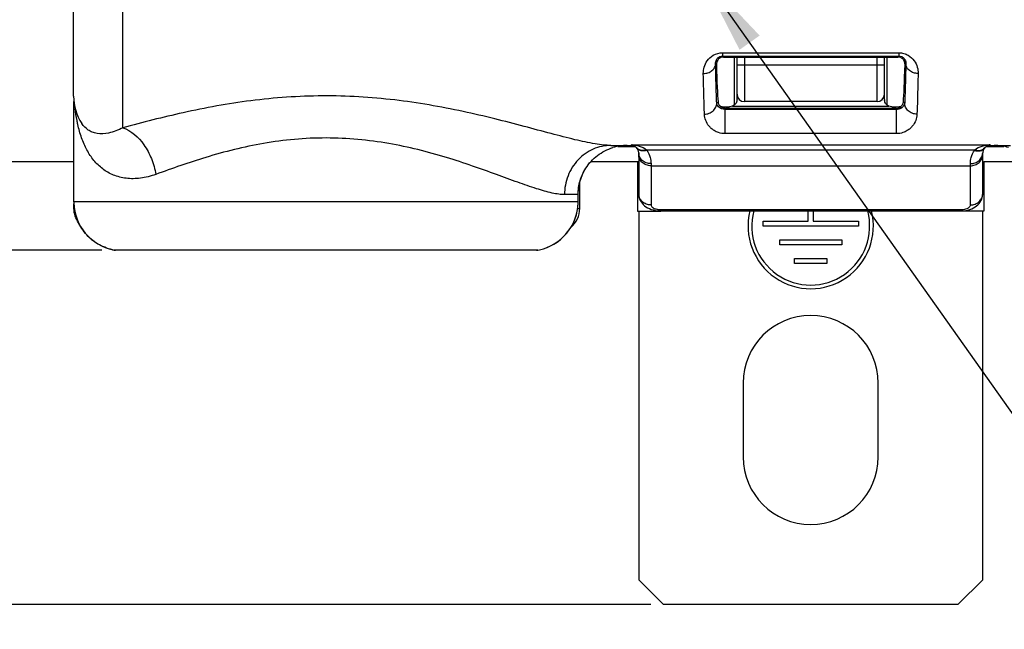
# Model space of a CAD drawing. Header units: millimetres. Extents: x 0 to 594, y 0 to 420.
# Tile 3 of 120: x 93 to 133, y 40 to 64. Entities that reach past the tile are written whole.
import ezdxf

# ---------------------------------------------------------------- set-up
doc = ezdxf.new("R2010")
doc.units = ezdxf.units.MM
doc.header["$LTSCALE"] = 32.67
doc.layers.get('0').update_dxf_attribs({"linetype": 'CONTINUOUS'})
doc.layers.add('3_ALL_AXES', color=7, linetype='CONTINUOUS')
doc.styles.get("Standard").update_dxf_attribs({"font": 'txt', "width": 0.85})
doc.styles.add('TEXTSTYLE_5', font='gdt', dxfattribs={"width": 0.85})
doc.dimstyles.new('DIMSTYLE_1', dxfattribs={"dimtxt": 3.5, "dimasz": 3.5, "dimexe": 1, "dimexo": 0.5, "dimtad": 1, "dimdec": 4, "dimdsep": 46, "dimtxsty": 'STANDARD', "dimblk": '_FILLED', "dimblk1": '_FILLED', "dimblk2": '_FILLED', "dimcen": 0.09, "dimadec": 4, "dimazin": 2, "dimtp": 0.05, "dimtm": 0.05, "dimtfac": 1, "dimtdec": 4, "dimtofl": 0, "dimtmove": 0, "dimatfit": 1, "dimldrblk": '_FILLED', "dimfxl": 1, "dimtolj": 1, "dimarcsym": 0})
doc.dimstyles.new('DIMSTYLE_2', dxfattribs={"dimtxt": 3.5, "dimasz": 3.5, "dimexe": 1, "dimexo": 0.5, "dimgap": 0.875, "dimtad": 1, "dimdec": 1, "dimdsep": 46, "dimtxsty": 'STANDARD', "dimblk": '_FILLED', "dimblk1": '_FILLED', "dimblk2": '_FILLED', "dimcen": 0.09, "dimadec": 4, "dimazin": 2, "dimtp": 0.1, "dimtm": 0.1, "dimtfac": 1, "dimtdec": 1, "dimtofl": 0, "dimtmove": 0, "dimatfit": 3, "dimldrblk": '_FILLED', "dimfxl": 1, "dimtolj": 1, "dimarcsym": 0})
doc.dimstyles.new('DIMSTYLE_3', dxfattribs={"dimtxt": 3.5, "dimasz": 3.5, "dimexe": 1, "dimexo": 0.5, "dimgap": 0.875, "dimtad": 1, "dimdec": 1, "dimdsep": 46, "dimtxsty": 'STANDARD', "dimblk": '_FILLED', "dimblk1": '_FILLED', "dimblk2": '_FILLED', "dimcen": 0.09, "dimadec": 4, "dimazin": 2, "dimtp": 0.2, "dimtm": 0.2, "dimtfac": 1, "dimtdec": 1, "dimtofl": 0, "dimtmove": 0, "dimatfit": 3, "dimldrblk": '_FILLED', "dimfxl": 1, "dimtolj": 1, "dimarcsym": 0})

# ---------------------------------------------------------------- blocks, each defined once
blk = doc.blocks.new('_FILLED')
at = {"color": 0, "linetype": 'BYBLOCK'}
blk.add_solid([(0, 0), (-1, 0.143), (-1, -0.143)], dxfattribs=at)
blk = doc.blocks.new('*D0')
at = {"color": 2, "linetype": 'CONTINUOUS'}
blk.add_line((120.718, 66.297), (154.698, 18.321), dxfattribs=at)
at = {"color": 2, "linetype": 'CONTINUOUS', "xscale": 3.5, "yscale": 3.5, "zscale": 3.5, "rotation": 125.3092923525}
blk.add_blockref('_FILLED', (120.718, 66.297), dxfattribs=at)
at = {"color": 2, "linetype": 'CONTINUOUS', "insert": (151.525, 30.371), "char_height": 3.5, "width": 17.5, "attachment_point": 1, "rotation": 305.3093, "line_spacing_factor": 0.9, "style": 'TEXTSTYLE_5'}
blk.add_mtext('{\\fgdt;n}\\ftxt;5.5', dxfattribs=at)
blk = doc.blocks.new('*D1')
at = {"color": 2, "linetype": 'CONTINUOUS'}
for p, q in [((52.071, 73.061), (52.071, 78.061)), ((52.071, 78.061), (52.071, 64.032)), ((104.728, 73.061), (51.071, 73.061)), ((52.071, 50.004), (52.071, 64.032)), ((96.379, 55.004), (51.071, 55.004)), ((52.071, 55.004), (52.071, 50.004))]:
    blk.add_line(p, q, dxfattribs=at)
at = {"color": 2, "linetype": 'CONTINUOUS', "xscale": 3.5, "yscale": 3.5, "zscale": 3.5}
for p, rotation in [((52.071, 73.061), 270), ((52.071, 55.004), 90)]:
    blk.add_blockref('_FILLED', p, dxfattribs=dict(at, rotation=rotation))
at = {"color": 2, "linetype": 'CONTINUOUS', "insert": (47.696, 64.032), "char_height": 3.5, "width": 13.125, "attachment_point": 2, "rotation": 90, "line_spacing_factor": 0.9}
blk.add_mtext('18.1', dxfattribs=at)
blk = doc.blocks.new('*D2')
at = {"color": 2, "linetype": 'CONTINUOUS'}
for p, q in [((107.778, 177.341), (33.349, 177.341)), ((34.349, 177.341), (34.349, 108.966)), ((34.349, 40.591), (34.349, 108.966)), ((118.728, 40.591), (33.349, 40.591))]:
    blk.add_line(p, q, dxfattribs=at)
at = {"color": 2, "linetype": 'CONTINUOUS', "xscale": 3.5, "yscale": 3.5, "zscale": 3.5}
for p, rotation in [((34.349, 177.341), 90), ((34.349, 40.591), 270)]:
    blk.add_blockref('_FILLED', p, dxfattribs=dict(at, rotation=rotation))
at = {"color": 2, "linetype": 'CONTINUOUS', "insert": (29.974, 108.966), "char_height": 3.5, "width": 18, "attachment_point": 2, "rotation": 90, "line_spacing_factor": 0.9}
blk.add_mtext('136.8', dxfattribs=at)

msp = doc.modelspace()

# ---------------------------------------------------------------- linework, layer by layer
at = {"color": 9, "linetype": 'CONTINUOUS'}
for p, q in [((97.22851, 59.98043), (97.22841, 83.26521)), ((121.64087, 63.03278), (128.81595, 63.03278)), ((121.64087, 63.03278), (121.64087, 62.89814)), ((128.81595, 63.03278), (128.81595, 62.89814)), ((121.35767, 62.58143), (121.3895, 62.5496)), ((121.35842, 62.54842), (121.35767, 62.58143)), ((121.64087, 62.89814), (128.81595, 62.89814)), ((121.64087, 62.89814), (121.68095, 62.85805)), ((122.1284, 60.91134), (122.12841, 62.85805)), ((122.22841, 62.54135), (128.22841, 62.54135)), ((122.52841, 62.85805), (122.52841, 61.04135)), ((127.92841, 61.04135), (127.92841, 62.85805)), ((128.32842, 62.85805), (128.32842, 60.91134)), ((128.81595, 62.89814), (128.77587, 62.85805)), ((129.09915, 62.58143), (129.06733, 62.5496)), ((129.09915, 62.58143), (129.09841, 62.54842)), ((95.24187, 56.97062), (95.24187, 61.04191)), ((121.40373, 60.98591), (121.45623, 61.03842)), ((129.05309, 60.98591), (129.00059, 61.03842)), ((121.74064, 60.72291), (121.7765, 60.75893)), ((128.71619, 60.72291), (121.74064, 60.72291)), ((121.74064, 59.74011), (121.74064, 60.72291)), ((128.68017, 60.75893), (121.7765, 60.75893)), ((121.77665, 60.83409), (121.77665, 60.75893)), ((122.04833, 60.85891), (128.4085, 60.85891)), ((128.68017, 60.83409), (128.68017, 60.75893)), ((128.71619, 60.72291), (128.68017, 60.75893)), ((128.71619, 59.74011), (128.71619, 60.72291)), ((128.71619, 59.74011), (121.74064, 59.74011)), ((117.92841, 59.2872), (132.52841, 59.2872)), ((117.92841, 59.26064), (117.92841, 59.2872)), ((118.54829, 59.08158), (131.90852, 59.08156)), ((132.52841, 59.2872), (132.52841, 59.26064)), ((118.72841, 58.51964), (118.72841, 56.84202)), ((131.72841, 56.84202), (131.72841, 58.51964)), ((118.72841, 58.43273), (131.72841, 58.43273)), ((115.76376, 56.97062), (95.24121, 56.97062)), ((115.7639, 57.26064), (115.20737, 57.26064)), ((95.24419, 56.69468), (95.26202, 56.69468)), ((115.74316, 56.69468), (115.82841, 56.69468)), ((119.12841, 56.64759), (131.32841, 56.64759)), ((119.12841, 56.64759), (119.12841, 56.59728)), ((131.32841, 56.64759), (131.32842, 56.59728)), ((96.87851, 55.00415), (96.87837, 55.00414)), ((114.12785, 55.00415), (96.87851, 55.00415))]:
    msp.add_line(p, q, dxfattribs=at)
at = {"color": 7, "linetype": 'CONTINUOUS'}
for p, q in [((95.22841, 61.26056), (95.22841, 81.26521)), ((121.68095, 62.85805), (128.77587, 62.85805)), ((122.22841, 61.13556), (122.22841, 62.85805)), ((128.22841, 61.13556), (128.22841, 62.85805)), ((95.24121, 56.97062), (95.24121, 61.04689)), ((127.92841, 61.04135), (122.52841, 61.04135)), ((121.77665, 60.83409), (121.92841, 60.83409)), ((128.52841, 60.83409), (128.68017, 60.83409)), ((95.56358, 60.15234), (95.56177, 60.15506)), ((117.09816, 59.26064), (117.92841, 59.26064)), ((117.37466, 59.22093), (118.07749, 59.22093)), ((118.22841, 58.96064), (118.22841, 57.29171)), ((132.22841, 57.29171), (132.22841, 58.96064)), ((132.37934, 59.22093), (133.08216, 59.22093)), ((132.52841, 59.26064), (133.35866, 59.26064)), ((115.82841, 56.69468), (115.82841, 57.76204)), ((115.7639, 56.97062), (115.7639, 57.26064)), ((95.24419, 56.69468), (95.24419, 56.88648)), ((119.12841, 56.59728), (131.32842, 56.59728)), ((96.83989, 55.01166), (96.87836, 55.00414)), ((114.07317, 54.99912), (96.93312, 54.99912)), ((114.07018, 54.99913), (114.07317, 54.99912))]:
    msp.add_line(p, q, dxfattribs=at)
at = {"color": 3, "linetype": 'CONTINUOUS'}
for p, q in [((118.22841, 58.59135), (118.18053, 58.59135)), ((118.18053, 58.59135), (118.18053, 56.59135)), ((132.22841, 58.59135), (132.27629, 58.59135)), ((132.27629, 58.59135), (132.27629, 56.59135)), ((118.18053, 56.59135), (119.12841, 56.59135)), ((118.22841, 56.59135), (118.22841, 41.59135)), ((125.12841, 56.17988), (125.12841, 56.59728)), ((125.32841, 56.59728), (125.32841, 56.17988)), ((132.27629, 56.59135), (131.32842, 56.59135)), ((132.22841, 41.59135), (132.22841, 56.59135)), ((123.28841, 56.17988), (125.12841, 56.17988)), ((123.28841, 55.97988), (123.28841, 56.17988)), ((125.32841, 56.17988), (127.16841, 56.17988)), ((127.16841, 56.17988), (127.16841, 55.97988)), ((127.16841, 55.97988), (123.28841, 55.97988)), ((123.96841, 55.41988), (126.48841, 55.41988)), ((123.96841, 55.21988), (123.96841, 55.41988)), ((126.48841, 55.41988), (126.48841, 55.21988)), ((126.48841, 55.21988), (123.96841, 55.21988)), ((124.56841, 54.65988), (125.88841, 54.65988)), ((124.56841, 54.45988), (124.56841, 54.65988)), ((125.88841, 54.65988), (125.88841, 54.45988)), ((125.88841, 54.45988), (124.56841, 54.45988)), ((122.47841, 49.59135), (122.47841, 46.59135)), ((127.97841, 46.59135), (127.97841, 49.59135)), ((118.22841, 41.59135), (119.22841, 40.59135)), ((131.22841, 40.59135), (132.22841, 41.59135)), ((119.22841, 40.59135), (131.22841, 40.59135))]:
    msp.add_line(p, q, dxfattribs=at)
at = {"color": 7, "linetype": 'CONTINUOUS'}
for points in [[(115.76392, 57.26064), (115.76442, 57.3047), (115.7743, 57.46401), (115.79687, 57.62219), (115.83204, 57.77813), (115.87959, 57.93082), (115.93924, 58.07935), (116.01068, 58.22278), (116.07586, 58.33298)], [(95.24123, 56.97062), (95.24184, 56.92197), (95.25292, 56.75495), (95.27793, 56.58933), (95.31675, 56.42642), (95.36908, 56.26732), (95.43459, 56.11306), (95.5129, 55.96468), (95.60344, 55.82327), (95.70556, 55.68987), (95.81858, 55.5655), (95.94169, 55.45098), (96.07404, 55.34715), (96.21474, 55.25477), (96.36275, 55.17447), (96.517, 55.10688), (96.67641, 55.0525), (96.83989, 55.01166)], [(114.3494, 55.05843), (114.48942, 55.10707), (114.64281, 55.17433), (114.79011, 55.25421), (114.93026, 55.3462), (115.06229, 55.44963), (115.18524, 55.5638), (115.29816, 55.68789), (115.40031, 55.82098), (115.49092, 55.96216), (115.56935, 56.11038), (115.63507, 56.26457), (115.68761, 56.42363), (115.72663, 56.58645), (115.75189, 56.75185), (115.76321, 56.9187), (115.76389, 56.97062)], [(118.22843, 57.29185), (118.22883, 57.26985), (118.23456, 57.20649), (118.24708, 57.1438), (118.26648, 57.08196), (118.29282, 57.02156), (118.32594, 56.96346), (118.36576, 56.90814), (118.41242, 56.85585), (118.46555, 56.80736), (118.52452, 56.76337), (118.58988, 56.72367), (118.66131, 56.68872), (118.73672, 56.65951), (118.81695, 56.63557), (118.90149, 56.6172), (118.9846, 56.60517), (119.06367, 56.59887), (119.12841, 56.59731)], [(131.32842, 56.59731), (131.38435, 56.59847), (131.46286, 56.60417), (131.54524, 56.61543), (131.62907, 56.63285), (131.70895, 56.65577), (131.7845, 56.68401), (131.85638, 56.71799), (131.92232, 56.75676), (131.98204, 56.79987), (132.03608, 56.84757), (132.08368, 56.8991), (132.1245, 56.95371), (132.15868, 57.01117), (132.18613, 57.07099), (132.20669, 57.13232), (132.22042, 57.19458), (132.22742, 57.25757), (132.2284, 57.29189)]]:
    msp.add_lwpolyline(points, dxfattribs=at)
for centre, radius, start, end in [((122.52841, 61.34135), 0.3, 180, 270), ((127.92841, 61.34135), 0.3, 270, 360), ((97.22841, 61.26064), 2, 180, 213.651497), ((128.53038, 61.1357), 0.30197, 180.025884, 187.677969), ((117.76649, 57.24735), 2.01329, 90.049639, 107.08884), ((117.92841, 58.96064), 0.3, 0, 90), ((117.90258, 58.94081), 0.33256, 37.434087, 39.044217), ((132.52841, 58.96064), 0.3, 90, 180), ((132.55268, 58.94204), 0.33058, 140.950923, 142.551228), ((132.69034, 57.24735), 2.01329, 72.91116, 89.950361), ((114.82841, 56.69468), 1, 309.778273, 360), ((96.93275, 55.2976), 0.29843, 259.528046, 270.070081), ((114.07309, 55.29973), 0.3006, 270.015264, 280.495943), ((113.7622, 56.97512), 2.0046, 280.509924, 287.032794)]:
    msp.add_arc(centre, radius, start, end, dxfattribs=at)
at = {"color": 9, "linetype": 'CONTINUOUS'}
for centre, radius, start, end in [((128.81114, 61.01202), 0.24336, 350.980977, 353.836546), ((121.77656, 61.05637), 0.29744, 262.530548, 269.987341), ((128.68015, 61.05891), 0.29999, 270.005125, 314.442259), ((117.83447, 58.85054), 0.44665, 70.092497, 77.858106), ((117.83462, 58.85071), 0.44644, 67.60685, 70.103243), ((118.33823, 59.29534), 0.22912, 219.275281, 221.592846), ((117.80811, 58.53934), 0.91754, 34.580925, 36.225486), ((132.64822, 58.53969), 0.91694, 143.774977, 145.419218), ((132.1186, 59.29533), 0.2291, 318.433066, 320.724346), ((132.5937, 58.89921), 0.39003, 126.023404, 127.693826), ((132.62213, 58.85138), 0.44579, 102.902196, 110.118695), ((132.62059, 58.85762), 0.43935, 102.110975, 102.888717), ((97.23871, 56.97091), 1.99684, 180.008492, 182.820369), ((113.76723, 56.9707), 1.99653, 357.917677, 359.997648), ((113.7637, 56.97087), 2.00008, 287.027453, 357.916441), ((97.24214, 56.96655), 1.99581, 257.416593, 259.502205)]:
    msp.add_arc(centre, radius, start, end, dxfattribs=at)
at = {"color": 3, "linetype": 'CONTINUOUS'}
for centre, radius, start, end in [((125.22841, 55.97988), 2.55, 165.985447, 14.014553), ((125.22841, 55.97988), 2.4, 165.09238, 14.90762), ((125.22841, 49.59135), 2.75, 0, 180), ((125.22841, 46.59135), 2.75, 180, 360)]:
    msp.add_arc(centre, radius, start, end, dxfattribs=at)
at = {"color": 7, "linetype": 'CONTINUOUS'}
for centre, start_param, end_param in [((121.50198, 73.26064), -3.68319604, -3.35280318), ((128.95485, 73.26064), -2.93038213, -2.59998927)]:
    msp.add_ellipse(centre, major_axis=(0, 12.5), ratio=0.01745506, start_param=start_param, end_param=end_param, dxfattribs=at)
at = {"color": 9, "linetype": 'CONTINUOUS'}
for points, knots in [([(120.85775, 62.1859), (120.85585, 62.27336), (120.87884, 62.45796), (121.00701, 62.72827), (121.26135, 62.96539), (121.50896, 63.03287), (121.64087, 63.03278)], [0, 0, 0, 0, 0.20556996, 0.42980129, 0.69000888, 1, 1, 1, 1]), ([(128.81595, 63.03278), (128.88483, 63.03274), (129.01867, 63.01429), (129.24504, 62.91797), (129.45017, 62.72824), (129.57788, 62.45797), (129.60099, 62.27336), (129.59908, 62.1859)], [0, 0, 0, 0, 0.16141757, 0.3118528, 0.57135935, 0.79498592, 1, 1, 1, 1]), ([(120.85775, 62.1859), (120.92196, 62.18644), (121.04793, 62.20659), (121.21186, 62.2913), (121.32706, 62.42091), (121.35697, 62.5296), (121.35767, 62.58143)], [0, 0, 0, 0, 0.27562214, 0.53745308, 0.77750963, 1, 1, 1, 1]), ([(121.35767, 62.58143), (121.35439, 62.63768), (121.37355, 62.73474), (121.44952, 62.82966), (121.53619, 62.88436), (121.60182, 62.89817), (121.64087, 62.89814)], [0, 0, 0, 0, 0.3572166, 0.59041825, 0.75244973, 1, 1, 1, 1]), ([(121.40373, 60.98591), (121.39947, 61.09764), (121.38118, 61.61838), (121.36773, 62.13928), (121.35842, 62.54842)], [0, 0, 0, 0, 0.21457886, 1, 1, 1, 1]), ([(128.81595, 62.89814), (128.85499, 62.89815), (128.92062, 62.88437), (129.00729, 62.82967), (129.08327, 62.73474), (129.10245, 62.63768), (129.09915, 62.58143)], [0, 0, 0, 0, 0.24749006, 0.40955415, 0.64278573, 1, 1, 1, 1]), ([(129.09841, 62.54842), (129.09503, 62.40015), (129.08248, 61.87925), (129.06729, 61.35839), (129.05309, 60.98591)], [0, 0, 0, 0, 0.28462666, 1, 1, 1, 1]), ([(129.59908, 62.1859), (129.53486, 62.18645), (129.40889, 62.2066), (129.24497, 62.2913), (129.12977, 62.42091), (129.09985, 62.5296), (129.09915, 62.58143)], [0, 0, 0, 0, 0.27562188, 0.53745304, 0.77750983, 1, 1, 1, 1]), ([(120.90381, 60.5313), (120.89947, 60.64935), (120.88082, 61.20078), (120.86718, 61.75238), (120.85775, 62.1859)], [0, 0, 0, 0, 0.21409896, 1, 1, 1, 1]), ([(129.59908, 62.1859), (129.59566, 62.02865), (129.58293, 61.47705), (129.56751, 60.92549), (129.55302, 60.5313)], [0, 0, 0, 0, 0.28507472, 1, 1, 1, 1]), ([(117.0982, 59.26064), (116.99911, 59.26064), (116.78387, 59.27477), (116.29372, 59.34455), (115.58026, 59.50208), (114.62022, 59.75132), (113.53352, 60.04481), (112.3408, 60.35432), (110.59481, 60.76227), (108.26675, 61.16796), (105.36757, 61.33862), (102.47689, 61.13565), (99.76413, 60.63985), (98.04342, 60.19751), (97.22851, 59.98043)], [0, 0, 0, 0, 0.01471552, 0.0319689, 0.07349166, 0.12311256, 0.17928335, 0.2406518, 0.30609589, 0.445541, 0.59104586, 0.73623204, 0.87476063, 1, 1, 1, 1]), ([(120.90381, 60.5313), (120.9684, 60.53172), (121.09719, 60.55539), (121.26239, 60.65505), (121.37548, 60.80539), (121.40326, 60.92673), (121.40373, 60.98591)], [0, 0, 0, 0, 0.26054606, 0.51537547, 0.76122895, 1, 1, 1, 1]), ([(121.74064, 60.72291), (121.64551, 60.72284), (121.48329, 60.78359), (121.40982, 60.92953), (121.40373, 60.98591)], [0, 0, 0, 0, 0.62649127, 1, 1, 1, 1]), ([(129.05149, 60.97388), (129.0429, 60.91974), (128.99617, 60.83525), (128.90058, 60.76665), (128.8112, 60.73141), (128.74998, 60.72289), (128.71619, 60.72291)], [0, 0, 0, 0, 0.36490117, 0.59454133, 0.77500192, 1, 1, 1, 1]), ([(129.55302, 60.5313), (129.48843, 60.53172), (129.35964, 60.55539), (129.19443, 60.65505), (129.08134, 60.80539), (129.05357, 60.92673), (129.05309, 60.98591)], [0, 0, 0, 0, 0.26054591, 0.51537539, 0.76122895, 1, 1, 1, 1]), ([(95.39985, 60.11534), (95.38822, 60.16755), (95.34374, 60.38195), (95.31104, 60.5987), (95.29162, 60.76299)], [0, 0, 0, 0, 0.24435902, 1, 1, 1, 1]), ([(121.74064, 59.74011), (121.65036, 59.74012), (121.49705, 59.76558), (121.31159, 59.85127), (121.18266, 59.94545), (121.05492, 60.07798), (120.94253, 60.27092), (120.907, 60.44437), (120.90381, 60.5313)], [0, 0, 0, 0, 0.21371347, 0.35998881, 0.48049213, 0.58952472, 0.79407018, 1, 1, 1, 1]), ([(129.55302, 60.5313), (129.54982, 60.44437), (129.5143, 60.27094), (129.40192, 60.07801), (129.27421, 59.94549), (129.14531, 59.85131), (128.95984, 59.76559), (128.8065, 59.74012), (128.71619, 59.74011)], [0, 0, 0, 0, 0.20591696, 0.41044536, 0.51946603, 0.63995226, 0.78619566, 1, 1, 1, 1]), ([(98.57642, 58.08323), (98.37314, 58.00932), (97.97201, 57.90648), (97.37915, 57.89777), (96.85093, 58.03123), (96.40265, 58.28763), (96.03863, 58.64327), (95.75393, 59.07723), (95.5398, 59.5743), (95.44105, 59.9304), (95.39985, 60.11534)], [0, 0, 0, 0, 0.14817694, 0.28098512, 0.40211524, 0.51688462, 0.63063616, 0.74753465, 0.87020579, 1, 1, 1, 1]), ([(97.22851, 59.98046), (97.04802, 59.88428), (96.70777, 59.74785), (96.2698, 59.7184), (95.99047, 59.79197), (95.76423, 59.90928), (95.63205, 60.04948), (95.56357, 60.15236)], [0, 0, 0, 0, 0.33273418, 0.5883691, 0.69704936, 0.79893328, 1, 1, 1, 1]), ([(97.22841, 59.98042), (97.57696, 59.86573), (98.04194, 59.43541), (98.4189, 58.72737), (98.54013, 58.30164), (98.57641, 58.08323)], [0, 0, 0, 0, 0.45634018, 0.72465645, 1, 1, 1, 1]), ([(115.20737, 57.26064), (115.13037, 57.26066), (114.96282, 57.27472), (114.58067, 57.3455), (114.02287, 57.50867), (113.26857, 57.77212), (112.40361, 58.0908), (111.43961, 58.43685), (109.99587, 58.91076), (108.43929, 59.30277), (106.79243, 59.52379), (105.50649, 59.58338), (104.22055, 59.52527), (102.57357, 59.30595), (100.68238, 58.83187), (99.2482, 58.32757), (98.57642, 58.08323)], [0, 0, 0, 0, 0.01347162, 0.02931967, 0.06794297, 0.11496851, 0.1691304, 0.22921062, 0.29415306, 0.43499087, 0.50919373, 0.58455337, 0.6599077, 0.73409815, 0.87493287, 1, 1, 1, 1]), ([(117.09811, 59.26064), (116.85162, 59.26064), (116.34894, 59.15439), (115.72061, 58.7051), (115.30395, 58.04087), (115.20737, 57.52025), (115.20737, 57.26064)], [0, 0, 0, 0, 0.24349877, 0.49083039, 0.74353166, 1, 1, 1, 1]), ([(117.92841, 59.2872), (118.0378, 59.28175), (118.25663, 59.24544), (118.4615, 59.15011), (118.54827, 59.08158)], [0, 0, 0, 0, 0.49761553, 1, 1, 1, 1]), ([(118.00469, 59.26348), (118.01289, 59.26011), (118.04633, 59.24514), (118.07793, 59.22594), (118.09998, 59.20908)], [0, 0, 0, 0, 0.24209962, 1, 1, 1, 1]), ([(118.09998, 59.20908), (118.10536, 59.20497), (118.12735, 59.18724), (118.14734, 59.16698), (118.16087, 59.1503)], [0, 0, 0, 0, 0.23972194, 1, 1, 1, 1]), ([(118.56354, 59.06011), (118.52462, 59.04815), (118.44743, 59.03279), (118.3345, 59.0381), (118.23645, 59.07388), (118.18577, 59.118), (118.16659, 59.14305)], [0, 0, 0, 0, 0.2842776, 0.54410826, 0.77977107, 1, 1, 1, 1]), ([(118.30148, 59.06467), (118.2881, 59.068), (118.23815, 59.0838), (118.19251, 59.11438), (118.16688, 59.14325)], [0, 0, 0, 0, 0.26316631, 1, 1, 1, 1]), ([(118.72841, 58.51964), (118.66366, 58.51964), (118.53499, 58.54171), (118.36927, 58.63768), (118.25573, 58.78401), (118.22841, 58.90297), (118.22841, 58.96064)], [0, 0, 0, 0, 0.26429037, 0.52044657, 0.76463719, 1, 1, 1, 1]), ([(118.5483, 59.08156), (118.527, 59.07449), (118.44698, 59.05284), (118.36028, 59.05004), (118.30148, 59.06467)], [0, 0, 0, 0, 0.27035802, 1, 1, 1, 1]), ([(118.56354, 59.06011), (118.62294, 58.97397), (118.70361, 58.79657), (118.72841, 58.60548), (118.72841, 58.51964)], [0, 0, 0, 0, 0.54935756, 1, 1, 1, 1]), ([(131.72841, 58.51964), (131.72841, 58.60548), (131.75322, 58.79657), (131.83388, 58.97397), (131.89328, 59.06011)], [0, 0, 0, 0, 0.45064341, 1, 1, 1, 1]), ([(131.72841, 58.51964), (131.79317, 58.51964), (131.92184, 58.54171), (132.08756, 58.63768), (132.2011, 58.78401), (132.22841, 58.90297), (132.22841, 58.96064)], [0, 0, 0, 0, 0.26429038, 0.52044658, 0.7646372, 1, 1, 1, 1]), ([(131.89328, 59.06011), (131.93221, 59.04815), (132.00939, 59.03279), (132.12232, 59.0381), (132.22037, 59.07388), (132.27106, 59.118), (132.29024, 59.14305)], [0, 0, 0, 0, 0.28427758, 0.54410822, 0.77977105, 1, 1, 1, 1]), ([(131.90852, 59.08156), (131.9953, 59.15009), (132.20018, 59.24543), (132.41902, 59.28175), (132.52841, 59.2872)], [0, 0, 0, 0, 0.50237729, 1, 1, 1, 1]), ([(131.90852, 59.08156), (131.92983, 59.07449), (132.00985, 59.05284), (132.09655, 59.05004), (132.15534, 59.06467)], [0, 0, 0, 0, 0.2703578, 1, 1, 1, 1]), ([(132.15534, 59.06467), (132.16873, 59.068), (132.21872, 59.08382), (132.26438, 59.11442), (132.29001, 59.14333)], [0, 0, 0, 0, 0.2631733, 1, 1, 1, 1]), ([(132.29595, 59.1503), (132.3005, 59.15591), (132.31856, 59.17675), (132.33912, 59.19539), (132.35522, 59.20784)], [0, 0, 0, 0, 0.2617796, 1, 1, 1, 1]), ([(132.36432, 59.21466), (132.37261, 59.22068), (132.40543, 59.24266), (132.44135, 59.25991), (132.46879, 59.26996)], [0, 0, 0, 0, 0.25959985, 1, 1, 1, 1]), ([(118.72841, 58.43273), (118.66361, 58.43273), (118.53453, 58.45534), (118.36874, 58.5536), (118.25549, 58.70285), (118.22841, 58.82366), (118.22841, 58.88242)], [0, 0, 0, 0, 0.26213343, 0.51728027, 0.76231886, 1, 1, 1, 1]), ([(131.72841, 58.43273), (131.79321, 58.43273), (131.92229, 58.45534), (132.08808, 58.5536), (132.20133, 58.70285), (132.22841, 58.82366), (132.22841, 58.88242)], [0, 0, 0, 0, 0.26213343, 0.51728027, 0.76231886, 1, 1, 1, 1]), ([(115.76376, 57.26064), (115.76378, 57.44868), (115.81735, 57.82666), (115.97494, 58.17437), (116.0758, 58.33305)], [0, 0, 0, 0, 0.50003594, 1, 1, 1, 1]), ([(118.72841, 56.84202), (118.66362, 56.84202), (118.53455, 56.86465), (118.36871, 56.96286), (118.2555, 57.11216), (118.22841, 57.23296), (118.22841, 57.29171)], [0, 0, 0, 0, 0.26210087, 0.51728341, 0.76234866, 1, 1, 1, 1]), ([(131.72841, 56.84202), (131.79321, 56.84202), (131.92228, 56.86465), (132.08811, 56.96286), (132.20132, 57.11216), (132.22841, 57.23296), (132.22841, 57.29171)], [0, 0, 0, 0, 0.26210081, 0.51728327, 0.76234852, 1, 1, 1, 1]), ([(96.80733, 55.01868), (96.59637, 55.06577), (96.18677, 55.23001), (95.68573, 55.65894), (95.34747, 56.2252), (95.25492, 56.65675), (95.24429, 56.87266)], [0, 0, 0, 0, 0.25001044, 0.4999882, 0.74997227, 1, 1, 1, 1]), ([(118.72841, 56.84202), (118.72842, 56.82363), (118.74603, 56.76944), (118.83201, 56.70317), (118.91322, 56.6761), (118.96152, 56.66533)], [0, 0, 0, 0, 0.17776596, 0.52165228, 1, 1, 1, 1]), ([(118.96152, 56.66533), (118.97465, 56.6624), (119.02968, 56.65186), (119.08586, 56.64758), (119.12841, 56.64759)], [0, 0, 0, 0, 0.24022167, 1, 1, 1, 1]), ([(131.32841, 56.64759), (131.34281, 56.64759), (131.3988, 56.64908), (131.45469, 56.65627), (131.4953, 56.66533)], [0, 0, 0, 0, 0.2570713, 1, 1, 1, 1]), ([(131.4953, 56.66533), (131.52905, 56.67286), (131.58353, 56.68939), (131.65031, 56.72415), (131.69399, 56.75962), (131.72172, 56.79913), (131.72841, 56.8284), (131.72841, 56.84202)], [0, 0, 0, 0, 0.33261865, 0.5436198, 0.72067977, 0.86899247, 1, 1, 1, 1])]:
    msp.add_open_spline(points, degree=3, knots=knots, dxfattribs=at)
at = {"color": 7, "linetype": 'CONTINUOUS'}
for points, knots in [([(121.68095, 62.85805), (121.62816, 62.85805), (121.53322, 62.83099), (121.41822, 62.72048), (121.38766, 62.61282), (121.3895, 62.5496)], [0, 0, 0, 0, 0.33856975, 0.59437243, 1, 1, 1, 1]), ([(129.06733, 62.5496), (129.06916, 62.61282), (129.03861, 62.72048), (128.9236, 62.83098), (128.82867, 62.85805), (128.77587, 62.85805)], [0, 0, 0, 0, 0.40562664, 0.66142483, 1, 1, 1, 1]), ([(121.45623, 61.03842), (121.45939, 60.99964), (121.48408, 60.92446), (121.53705, 60.86711), (121.56663, 60.84473)], [0, 0, 0, 0, 0.51195189, 1, 1, 1, 1]), ([(128.4085, 60.85891), (128.36188, 60.87936), (128.27779, 60.94563), (128.23791, 61.04486), (128.23112, 61.09536)], [0, 0, 0, 0, 0.4997543, 1, 1, 1, 1]), ([(128.89019, 60.84473), (128.91977, 60.86711), (128.97275, 60.92446), (128.99743, 60.99964), (129.00059, 61.03842)], [0, 0, 0, 0, 0.48804378, 1, 1, 1, 1]), ([(121.56664, 60.84474), (121.56968, 60.84243), (121.58092, 60.84098), (121.59975, 60.83821), (121.62518, 60.83671), (121.6639, 60.83501), (121.71477, 60.83424), (121.75592, 60.83409), (121.77665, 60.83409)], [0, 0, 0, 0, 0.05436258, 0.15227493, 0.27656128, 0.41428244, 0.70488743, 1, 1, 1, 1]), ([(128.68017, 60.83409), (128.70091, 60.8341), (128.74206, 60.83424), (128.79294, 60.83502), (128.83167, 60.83671), (128.85711, 60.83821), (128.87593, 60.84097), (128.88715, 60.84244), (128.89019, 60.84474)], [0, 0, 0, 0, 0.2951351, 0.58575683, 0.72351924, 0.84787713, 0.94575581, 1, 1, 1, 1]), ([(116.0758, 58.33305), (116.20135, 58.53059), (116.52492, 58.88401), (116.95122, 59.10278), (117.17487, 59.17176)], [0, 0, 0, 0, 0.50001426, 1, 1, 1, 1]), ([(95.4325, 56.11674), (95.37416, 56.1972), (95.27805, 56.38239), (95.24419, 56.58903), (95.24419, 56.69483)], [0, 0, 0, 0, 0.484352, 1, 1, 1, 1])]:
    msp.add_open_spline(points, degree=3, knots=knots, dxfattribs=at)
for points in [[(122.18895, 60.98589), (122.15777, 60.93097), (122.10616, 60.88428), (122.04833, 60.85891)], [(122.22841, 61.13556), (122.22841, 61.08397), (122.21441, 61.03077), (122.18895, 60.98589)], [(122.04833, 60.85891), (122.01095, 60.84251), (121.96923, 60.83409), (121.92841, 60.83409)], [(128.52841, 60.83409), (128.48759, 60.83409), (128.44588, 60.84251), (128.4085, 60.85891)]]:
    msp.add_open_spline(points, degree=3, dxfattribs=at)
at = {"color": 9, "linetype": 'CONTINUOUS'}
msp.add_open_spline([(121.7379, 60.76145), (121.67495, 60.76969), (121.61197, 60.8003), (121.56663, 60.84473)], degree=3, dxfattribs=at)
at = {"layer": '3_ALL_AXES', "color": 7, "linetype": 'CONTINUOUS'}
for p, q in [((95.24419, 58.59135), (61.92841, 58.59135)), ((118.18053, 58.59135), (116.27244, 58.59135)), ((134.18439, 58.59135), (132.27629, 58.59135))]:
    msp.add_line(p, q, dxfattribs=at)

# ---------------------------------------------------------------- dimensions: what is measured, and where the dimension line sits
at = {"color": 2, "linetype": 'CONTINUOUS'}
for base, p1, p2, dimstyle, picture, middle in [((34.3494722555, 177.3413459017), (119.2284122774, 40.5913458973), (108.2784122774, 177.3413459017), 'DIMSTYLE_3', '*D2', (34.3494722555, 108.4663462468)), ((52.07145, 73.06064), (96.87851, 55.00415), (105.22841, 73.06064), 'DIMSTYLE_2', '*D1', (52.07145, 63.53239))]:
    dim = msp.add_linear_dim(base=base, p1=p1, p2=p2, angle=90, dimstyle=dimstyle, dxfattribs=at)
    dim.commit()
    dim.dimension.update_dxf_attribs({"geometry": picture, "text_midpoint": middle, "dimtype": 160})
dim = msp.add_diameter_dim_2p(p1=(120.71788, 66.29652), p2=(117.53894, 70.78476), text='%%c<>', dimstyle='DIMSTYLE_1', override={"dimpost": '<>'}, dxfattribs=at)
dim.commit()
dim.dimension.update_dxf_attribs({"geometry": '*D0', "text_midpoint": (153.46833, 24.59891), "dimtype": 163})

doc.saveas('drawing.dxf')
